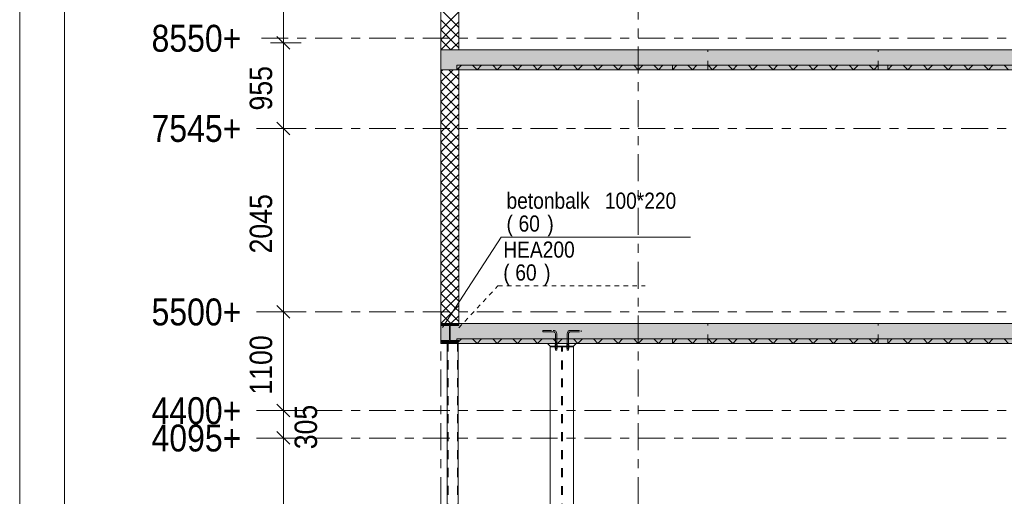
# Model space of a CAD drawing. Header units: millimetres. Extents: x -931 to -90, y -1411 to -817.
# Tile 3 of 63: x -931 to -822, y -1273 to -1220. Entities that reach past the tile are written whole.
import ezdxf

# ---------------------------------------------------------------- set-up
doc = ezdxf.new("R2010")
doc.units = ezdxf.units.MM
for name, pattern in [('XKITLINE00', [0]), ('XKITLINE01', [4, 1, -1, 1, -1]), ('XKITLINE02', [4, 2, -2]), ('XKITLINE03', [6, 3, -1, 1, -1]), ('XKITLINE04', [3, 0.5, -0.5, 0.5, -0.5, 0.5, -0.5])]:
    doc.linetypes.add(name, pattern=pattern)
for name, color, linetype, lineweight in [('Bout', 3, 'Continuous', 0), ('Grafisch object', 3, 'Continuous', 0), ('Offset', 4, 'Continuous', 0), ('Onderdeel', 2, 'Continuous', 0), ('Onderdeel label', 2, 'Continuous', 0), ('Stramien', 4, 'Continuous', 0), ('Tekening kader', 3, 'Continuous', 0)]:
    doc.layers.add(name, color=color, linetype=linetype, lineweight=lineweight)
doc.styles.add('ARIAL', font='arial.ttf')

msp = doc.modelspace()

# ---------------------------------------------------------------- hatches: boundary and pattern name
at = {"layer": 'Onderdeel'}
for points in [[(-883.43, -1225.78), (-884.43, -1225.78), (-884.43, -1223.58), (-883.43, -1223.58)], [(-712.42, -1225.78), (-883.43, -1225.78), (-883.43, -1223.58), (-712.42, -1223.58)], [(-858.63, -1225.78), (-882.63, -1225.78), (-882.63, -1225.28), (-858.63, -1225.28)], [(-834.63, -1225.78), (-858.63, -1225.78), (-858.63, -1225.28), (-834.63, -1225.28)], [(-810.63, -1225.78), (-834.63, -1225.78), (-834.63, -1225.28), (-810.63, -1225.28)], [(-883.43, -1256.28), (-884.43, -1256.28), (-884.43, -1254.08), (-883.43, -1254.08)], [(-883.46, -1254.28), (-884.43, -1254.28), (-884.43, -1254.18), (-882.43, -1254.18), (-882.43, -1254.28), (-883.4, -1254.28), (-883.4, -1255.98), (-882.43, -1255.98), (-882.43, -1256.08), (-884.43, -1256.08), (-884.43, -1255.98), (-883.46, -1255.98)], [(-712.94, -1256.28), (-883.43, -1256.28), (-883.43, -1254.08), (-712.94, -1254.08)], [(-858.63, -1256.28), (-882.63, -1256.28), (-882.63, -1255.78), (-858.63, -1255.78)], [(-834.63, -1256.28), (-858.63, -1256.28), (-858.63, -1255.78), (-834.63, -1255.78)], [(-810.63, -1256.28), (-834.63, -1256.28), (-834.63, -1255.78), (-810.63, -1255.78)]]:
    msp.add_hatch(color=256, dxfattribs=at).paths.add_polyline_path(points, flags=17)

# ---------------------------------------------------------------- linework, layer by layer
at = {"layer": 'Bout', "linetype": 'XKITLINE02', "lineweight": 0}
for p, q in [((-884.13, -1255.99), (-883.89, -1255.99)), ((-884.13, -1256.09), (-884.13, -1255.99)), ((-884.13, -1256.09), (-884.13, -1255.99)), ((-884.13, -1256.09), (-884.13, -1255.99)), ((-884.13, -1256.09), (-884.13, -1255.99)), ((-884.13, -1256.09), (-883.89, -1256.09)), ((-884.13, -1256.17), (-883.89, -1256.17)), ((-884.13, -1256.27), (-884.13, -1256.17)), ((-884.13, -1256.27), (-884.13, -1256.17)), ((-884.13, -1256.27), (-884.13, -1256.17)), ((-884.13, -1256.27), (-884.13, -1256.17)), ((-884.13, -1256.27), (-883.89, -1256.27)), ((-884.1, -1256.17), (-884.1, -1256.09)), ((-884.1, -1256.17), (-884.1, -1256.09)), ((-884.09, -1256.17), (-884.09, -1256.09)), ((-884.09, -1256.17), (-884.09, -1256.09)), ((-884.01, -1256.09), (-884.01, -1255.99)), ((-884.01, -1256.09), (-884.01, -1255.99)), ((-884.01, -1256.09), (-884.01, -1255.99)), ((-884.01, -1256.09), (-884.01, -1255.99)), ((-884.01, -1256.27), (-884.01, -1256.17)), ((-884.01, -1256.27), (-884.01, -1256.17)), ((-884.01, -1256.27), (-884.01, -1256.17)), ((-884.01, -1256.27), (-884.01, -1256.17)), ((-883.93, -1256.17), (-883.93, -1256.09)), ((-883.93, -1256.09), (-883.93, -1256.17)), ((-883.92, -1256.17), (-883.92, -1256.09)), ((-883.92, -1256.17), (-883.92, -1256.09)), ((-883.89, -1256.09), (-883.89, -1255.99)), ((-883.89, -1256.09), (-883.89, -1255.99)), ((-883.89, -1256.09), (-883.89, -1255.99)), ((-883.89, -1256.09), (-883.89, -1255.99)), ((-883.89, -1256.27), (-883.89, -1256.17)), ((-883.89, -1256.27), (-883.89, -1256.17)), ((-883.89, -1256.27), (-883.89, -1256.17)), ((-883.89, -1256.27), (-883.89, -1256.17)), ((-882.93, -1255.99), (-882.69, -1255.99)), ((-882.93, -1256.09), (-882.93, -1255.99)), ((-882.93, -1256.09), (-882.93, -1255.99)), ((-882.93, -1256.09), (-882.93, -1255.99)), ((-882.93, -1256.09), (-882.93, -1255.99)), ((-882.93, -1256.09), (-882.69, -1256.09)), ((-882.93, -1256.17), (-882.69, -1256.17)), ((-882.93, -1256.27), (-882.93, -1256.17)), ((-882.93, -1256.27), (-882.93, -1256.17)), ((-882.93, -1256.27), (-882.93, -1256.17)), ((-882.93, -1256.27), (-882.93, -1256.17)), ((-882.93, -1256.27), (-882.69, -1256.27)), ((-882.9, -1256.17), (-882.9, -1256.09)), ((-882.9, -1256.17), (-882.9, -1256.09)), ((-882.89, -1256.17), (-882.89, -1256.09)), ((-882.89, -1256.17), (-882.89, -1256.09)), ((-882.81, -1256.09), (-882.81, -1255.99)), ((-882.81, -1256.09), (-882.81, -1255.99)), ((-882.81, -1256.09), (-882.81, -1255.99)), ((-882.81, -1256.09), (-882.81, -1255.99)), ((-882.81, -1256.27), (-882.81, -1256.17)), ((-882.81, -1256.27), (-882.81, -1256.17)), ((-882.81, -1256.27), (-882.81, -1256.17)), ((-882.81, -1256.27), (-882.81, -1256.17)), ((-882.73, -1256.17), (-882.73, -1256.09)), ((-882.73, -1256.17), (-882.73, -1256.09)), ((-882.72, -1256.17), (-882.72, -1256.09)), ((-882.72, -1256.17), (-882.72, -1256.09)), ((-882.69, -1256.09), (-882.69, -1255.99)), ((-882.69, -1256.09), (-882.69, -1255.99)), ((-882.69, -1256.09), (-882.69, -1255.99)), ((-882.69, -1256.09), (-882.69, -1255.99)), ((-882.69, -1256.27), (-882.69, -1256.17)), ((-882.69, -1256.27), (-882.69, -1256.17)), ((-882.69, -1256.27), (-882.69, -1256.17)), ((-882.69, -1256.27), (-882.69, -1256.17))]:
    msp.add_line(p, q, dxfattribs=at)
at = {"layer": 'Grafisch object', "linetype": 'XKITLINE00', "lineweight": 0}
msp.add_line((-882.43, -1225.58), (-882.43, -1254.08), dxfattribs=at)
at = {"layer": 'Offset', "linetype": 'XKITLINE00', "lineweight": 0}
for p, q in [((-901.98, -1222.78), (-901.98, -1203.78)), ((-902.69, -1222.07), (-901.27, -1223.48)), ((-902.69, -1222.07), (-901.27, -1223.48)), ((-903.43, -1222.78), (-899.98, -1222.78)), ((-903.43, -1222.78), (-899.98, -1222.78)), ((-901.98, -1232.33), (-901.98, -1222.78)), ((-902.69, -1231.62), (-901.27, -1233.03)), ((-902.69, -1231.62), (-901.27, -1233.03)), ((-904.98, -1232.33), (-899.48, -1232.33)), ((-904.98, -1232.33), (-899.48, -1232.33)), ((-901.98, -1252.78), (-901.98, -1232.33)), ((-904.98, -1252.78), (-899.48, -1252.78)), ((-904.98, -1252.78), (-899.48, -1252.78)), ((-902.69, -1252.07), (-901.27, -1253.48)), ((-902.69, -1252.07), (-901.27, -1253.48)), ((-901.98, -1263.78), (-901.98, -1252.78)), ((-904.98, -1263.78), (-899.48, -1263.78)), ((-904.98, -1263.78), (-899.48, -1263.78)), ((-902.69, -1263.07), (-901.27, -1264.48)), ((-902.69, -1263.07), (-901.27, -1264.48)), ((-901.98, -1266.83), (-901.98, -1263.78)), ((-902.69, -1266.12), (-901.27, -1267.53)), ((-902.69, -1266.12), (-901.27, -1267.53)), ((-904.98, -1266.83), (-899.48, -1266.83)), ((-904.98, -1266.83), (-899.48, -1266.83)), ((-901.98, -1287.28), (-901.98, -1266.83))]:
    msp.add_line(p, q, dxfattribs=at)
at = {"layer": 'Offset'}
for p in [(-901.98, -1222.78), (-901.98, -1222.78), (-901.98, -1232.33), (-901.98, -1232.33), (-901.98, -1252.78), (-901.98, -1252.78), (-901.98, -1263.78), (-901.98, -1263.78), (-901.98, -1266.83), (-901.98, -1266.83)]:
    msp.add_point(p, dxfattribs=at)
at = {"layer": 'Onderdeel', "linetype": 'XKITLINE00', "lineweight": 0}
for p, q in [((-884.43, -1223.58), (-884.43, -1195.28)), ((-882.43, -1195.28), (-882.43, -1223.58)), ((-882.43, -1221.09), (-884.43, -1219.09)), ((-884.43, -1221.33), (-882.43, -1219.33)), ((-882.75, -1221.89), (-884.43, -1220.21)), ((-884.43, -1222.45), (-882.43, -1220.45)), ((-883.31, -1222.45), (-884.43, -1221.33)), ((-884.43, -1223.58), (-882.43, -1221.58)), ((-882.43, -1222.21), (-882.75, -1221.89)), ((-883.87, -1223.02), (-884.43, -1222.45)), ((-883.31, -1223.58), (-883.87, -1223.02)), ((-882.43, -1223.33), (-883.31, -1222.45)), ((-883.31, -1223.58), (-882.43, -1222.7)), ((-882.43, -1223.58), (-884.43, -1223.58)), ((-884.43, -1223.58), (-883.43, -1223.58)), ((-884.43, -1225.78), (-884.43, -1223.58)), ((-883.43, -1223.58), (-712.42, -1223.58)), ((-882.43, -1223.58), (-882.43, -1223.58)), ((-882.63, -1225.78), (-882.13, -1225.28)), ((-882.63, -1225.78), (-882.63, -1225.28)), ((-882.63, -1225.28), (-882.63, -1225.28)), ((-882.63, -1225.28), (-858.63, -1225.28)), ((-880.39, -1225.78), (-880.89, -1225.28)), ((-880.39, -1225.78), (-879.89, -1225.28)), ((-878.14, -1225.78), (-878.64, -1225.28)), ((-878.14, -1225.78), (-877.64, -1225.28)), ((-875.9, -1225.78), (-876.4, -1225.28)), ((-875.9, -1225.78), (-875.4, -1225.28)), ((-873.65, -1225.78), (-874.15, -1225.28)), ((-873.65, -1225.78), (-873.15, -1225.28)), ((-871.41, -1225.78), (-871.91, -1225.28)), ((-871.41, -1225.78), (-870.91, -1225.28)), ((-869.16, -1225.78), (-869.66, -1225.28)), ((-869.16, -1225.78), (-868.66, -1225.28)), ((-866.92, -1225.78), (-867.42, -1225.28)), ((-866.92, -1225.78), (-866.42, -1225.28)), ((-864.67, -1225.78), (-865.17, -1225.28)), ((-864.67, -1225.78), (-864.17, -1225.28)), ((-862.43, -1225.78), (-862.93, -1225.28)), ((-862.43, -1225.78), (-861.93, -1225.28)), ((-860.18, -1225.78), (-860.68, -1225.28)), ((-860.18, -1225.78), (-859.68, -1225.28)), ((-858.63, -1225.78), (-858.13, -1225.28)), ((-858.63, -1225.78), (-858.63, -1225.28)), ((-858.63, -1225.28), (-858.63, -1225.28)), ((-858.63, -1225.28), (-834.63, -1225.28)), ((-858.63, -1225.28), (-858.63, -1225.78)), ((-856.39, -1225.78), (-856.89, -1225.28)), ((-856.39, -1225.78), (-855.89, -1225.28)), ((-854.14, -1225.78), (-854.64, -1225.28)), ((-854.14, -1225.78), (-853.64, -1225.28)), ((-851.9, -1225.78), (-852.4, -1225.28)), ((-851.9, -1225.78), (-851.4, -1225.28)), ((-849.65, -1225.78), (-850.15, -1225.28)), ((-849.65, -1225.78), (-849.15, -1225.28)), ((-847.41, -1225.78), (-847.91, -1225.28)), ((-847.41, -1225.78), (-846.91, -1225.28)), ((-845.16, -1225.78), (-845.66, -1225.28)), ((-845.16, -1225.78), (-844.66, -1225.28)), ((-842.92, -1225.78), (-843.42, -1225.28)), ((-842.92, -1225.78), (-842.42, -1225.28)), ((-840.67, -1225.78), (-841.17, -1225.28)), ((-840.67, -1225.78), (-840.17, -1225.28)), ((-838.43, -1225.78), (-838.93, -1225.28)), ((-838.43, -1225.78), (-837.93, -1225.28)), ((-836.18, -1225.78), (-836.68, -1225.28)), ((-836.18, -1225.78), (-835.68, -1225.28)), ((-834.63, -1225.78), (-834.13, -1225.28)), ((-834.63, -1225.28), (-834.63, -1225.78)), ((-834.63, -1225.78), (-834.63, -1225.28)), ((-834.63, -1225.28), (-834.63, -1225.28)), ((-834.63, -1225.28), (-810.63, -1225.28)), ((-832.39, -1225.78), (-832.89, -1225.28)), ((-832.39, -1225.78), (-831.89, -1225.28)), ((-830.14, -1225.78), (-830.64, -1225.28)), ((-830.14, -1225.78), (-829.64, -1225.28)), ((-827.9, -1225.78), (-828.4, -1225.28)), ((-827.9, -1225.78), (-827.4, -1225.28)), ((-825.65, -1225.78), (-826.15, -1225.28)), ((-825.65, -1225.78), (-825.15, -1225.28)), ((-823.41, -1225.78), (-823.91, -1225.28)), ((-823.41, -1225.78), (-822.91, -1225.28)), ((-821.16, -1225.78), (-821.66, -1225.28)), ((-884.43, -1227.14), (-883.07, -1225.78)), ((-884.43, -1226.01), (-884.2, -1225.78)), ((-884.43, -1254.08), (-884.43, -1225.78)), ((-884.43, -1225.78), (-884.43, -1225.78)), ((-884.43, -1225.78), (-882.43, -1225.78)), ((-883.43, -1225.78), (-884.43, -1225.78)), ((-882.43, -1228.01), (-884.43, -1226.01)), ((-884.43, -1228.26), (-882.43, -1226.26)), ((-882.43, -1226.89), (-883.55, -1225.78)), ((-883.43, -1225.78), (-712.42, -1225.78)), ((-858.63, -1225.78), (-882.63, -1225.78)), ((-882.43, -1225.78), (-882.43, -1254.08)), ((-858.63, -1225.78), (-834.63, -1225.78)), ((-858.63, -1225.78), (-858.63, -1225.78)), ((-810.63, -1225.78), (-834.63, -1225.78)), ((-882.43, -1229.14), (-884.43, -1227.14)), ((-884.43, -1229.38), (-882.43, -1227.38)), ((-882.43, -1230.26), (-884.43, -1228.26)), ((-884.43, -1230.5), (-882.43, -1228.5)), ((-882.43, -1231.38), (-884.43, -1229.38)), ((-884.43, -1231.63), (-882.43, -1229.63)), ((-882.43, -1232.5), (-884.43, -1230.5)), ((-884.43, -1232.75), (-882.43, -1230.75)), ((-882.43, -1233.63), (-884.43, -1231.63)), ((-884.43, -1233.87), (-882.43, -1231.87)), ((-882.43, -1234.75), (-884.43, -1232.75)), ((-884.43, -1234.99), (-882.43, -1232.99)), ((-882.43, -1235.87), (-884.43, -1233.87)), ((-884.43, -1236.12), (-882.43, -1234.12)), ((-882.43, -1236.99), (-884.43, -1234.99)), ((-884.43, -1237.24), (-882.43, -1235.24)), ((-882.43, -1238.12), (-884.43, -1236.12)), ((-884.43, -1238.36), (-882.43, -1236.36)), ((-882.43, -1239.24), (-884.43, -1237.24)), ((-884.43, -1239.48), (-882.43, -1237.48)), ((-882.43, -1240.36), (-884.43, -1238.36)), ((-884.43, -1240.61), (-882.43, -1238.61)), ((-882.43, -1241.48), (-884.43, -1239.48)), ((-884.43, -1241.73), (-882.43, -1239.73)), ((-882.43, -1242.61), (-884.43, -1240.61)), ((-884.43, -1242.85), (-882.43, -1240.85)), ((-882.43, -1243.73), (-884.43, -1241.73)), ((-884.43, -1243.97), (-882.43, -1241.97)), ((-882.43, -1244.85), (-884.43, -1242.85)), ((-884.43, -1245.1), (-882.43, -1243.1)), ((-882.43, -1245.97), (-884.43, -1243.97)), ((-884.43, -1246.22), (-882.43, -1244.22)), ((-882.43, -1247.1), (-884.43, -1245.1)), ((-884.43, -1247.34), (-882.43, -1245.34)), ((-882.43, -1248.22), (-884.43, -1246.22)), ((-884.43, -1248.46), (-882.43, -1246.46)), ((-882.43, -1249.34), (-884.43, -1247.34)), ((-884.43, -1249.59), (-882.43, -1247.59)), ((-882.43, -1250.46), (-884.43, -1248.46)), ((-884.43, -1250.71), (-882.43, -1248.71)), ((-882.43, -1251.59), (-884.43, -1249.59)), ((-884.43, -1251.83), (-882.43, -1249.83)), ((-882.75, -1252.39), (-884.43, -1250.71)), ((-884.43, -1252.95), (-882.43, -1250.95)), ((-883.31, -1252.95), (-884.43, -1251.83)), ((-884.43, -1254.08), (-882.43, -1252.08)), ((-883.87, -1253.52), (-884.43, -1252.95)), ((-882.43, -1253.83), (-883.31, -1252.95)), ((-882.43, -1252.71), (-882.75, -1252.39)), ((-882.43, -1254.08), (-884.43, -1254.08)), ((-884.43, -1254.08), (-883.43, -1254.08)), ((-884.43, -1256.28), (-884.43, -1254.08)), ((-884.43, -1254.28), (-884.43, -1254.18)), ((-884.43, -1254.18), (-882.43, -1254.18)), ((-883.31, -1254.08), (-883.87, -1253.52)), ((-883.43, -1254.08), (-712.94, -1254.08)), ((-883.31, -1254.08), (-882.43, -1253.2)), ((-882.43, -1254.08), (-882.43, -1254.08)), ((-882.43, -1254.18), (-882.43, -1254.28)), ((-884.43, -1254.28), (-883.46, -1254.28)), ((-883.46, -1255.98), (-883.46, -1254.28)), ((-883.4, -1254.28), (-882.43, -1254.28)), ((-883.4, -1254.28), (-883.4, -1255.98)), ((-884.43, -1256.08), (-884.43, -1255.98)), ((-884.43, -1255.98), (-883.46, -1255.98)), ((-884.43, -1256.08), (-882.43, -1256.08)), ((-883.43, -1256.28), (-884.43, -1256.28)), ((-883.71, -1256.28), (-883.71, -1302.83)), ((-883.43, -1256.09), (-883.43, -1256.09)), ((-883.43, -1256.17), (-883.43, -1256.17)), ((-883.43, -1256.28), (-712.94, -1256.28)), ((-883.4, -1255.98), (-882.43, -1255.98)), ((-882.63, -1256.28), (-882.13, -1255.78)), ((-882.63, -1256.28), (-882.63, -1255.78)), ((-882.63, -1255.78), (-882.63, -1255.78)), ((-882.63, -1255.78), (-858.63, -1255.78)), ((-858.63, -1256.28), (-882.63, -1256.28)), ((-882.51, -1256.28), (-882.51, -1302.83)), ((-882.43, -1255.98), (-882.43, -1256.08)), ((-880.39, -1256.28), (-880.89, -1255.78)), ((-880.39, -1256.28), (-879.89, -1255.78)), ((-878.14, -1256.28), (-878.64, -1255.78)), ((-878.14, -1256.28), (-877.64, -1255.78)), ((-875.9, -1256.28), (-876.4, -1255.78)), ((-875.9, -1256.28), (-875.4, -1255.78)), ((-873.65, -1256.28), (-874.15, -1255.78)), ((-873.65, -1256.28), (-873.15, -1255.78)), ((-872.23, -1256.58), (-872.53, -1256.28)), ((-871.41, -1256.28), (-871.91, -1255.78)), ((-871.41, -1256.28), (-870.91, -1255.78)), ((-869.16, -1256.28), (-869.66, -1255.78)), ((-869.63, -1256.58), (-869.33, -1256.28)), ((-869.16, -1256.28), (-868.66, -1255.78)), ((-866.92, -1256.28), (-867.42, -1255.78)), ((-866.92, -1256.28), (-866.42, -1255.78)), ((-864.67, -1256.28), (-865.17, -1255.78)), ((-864.67, -1256.28), (-864.17, -1255.78)), ((-862.43, -1256.28), (-862.93, -1255.78)), ((-862.43, -1256.28), (-861.93, -1255.78)), ((-860.18, -1256.28), (-860.68, -1255.78)), ((-860.18, -1256.28), (-859.68, -1255.78)), ((-858.63, -1256.28), (-858.13, -1255.78)), ((-858.63, -1255.78), (-858.63, -1256.28)), ((-858.63, -1256.28), (-858.63, -1255.78)), ((-858.63, -1255.78), (-858.63, -1255.78)), ((-858.63, -1255.78), (-834.63, -1255.78)), ((-858.63, -1256.28), (-858.63, -1256.28)), ((-858.63, -1256.28), (-834.63, -1256.28)), ((-856.39, -1256.28), (-856.89, -1255.78)), ((-856.39, -1256.28), (-855.89, -1255.78)), ((-854.14, -1256.28), (-854.64, -1255.78)), ((-854.14, -1256.28), (-853.64, -1255.78)), ((-851.9, -1256.28), (-852.4, -1255.78)), ((-851.9, -1256.28), (-851.4, -1255.78)), ((-849.65, -1256.28), (-850.15, -1255.78)), ((-849.65, -1256.28), (-849.15, -1255.78)), ((-847.41, -1256.28), (-847.91, -1255.78)), ((-847.41, -1256.28), (-846.91, -1255.78)), ((-845.16, -1256.28), (-845.66, -1255.78)), ((-845.16, -1256.28), (-844.66, -1255.78)), ((-842.92, -1256.28), (-843.42, -1255.78)), ((-842.92, -1256.28), (-842.42, -1255.78)), ((-840.67, -1256.28), (-841.17, -1255.78)), ((-840.67, -1256.28), (-840.17, -1255.78)), ((-838.43, -1256.28), (-838.93, -1255.78)), ((-838.43, -1256.28), (-837.93, -1255.78)), ((-836.18, -1256.28), (-836.68, -1255.78)), ((-836.18, -1256.28), (-835.68, -1255.78)), ((-834.63, -1256.28), (-834.13, -1255.78)), ((-834.63, -1256.28), (-834.63, -1255.78)), ((-834.63, -1255.78), (-834.63, -1255.78)), ((-834.63, -1255.78), (-810.63, -1255.78)), ((-834.63, -1255.78), (-834.63, -1256.28)), ((-810.63, -1256.28), (-834.63, -1256.28)), ((-832.39, -1256.28), (-832.89, -1255.78)), ((-832.39, -1256.28), (-831.89, -1255.78)), ((-830.14, -1256.28), (-830.64, -1255.78)), ((-830.14, -1256.28), (-829.64, -1255.78)), ((-827.9, -1256.28), (-828.4, -1255.78)), ((-827.9, -1256.28), (-827.4, -1255.78)), ((-825.65, -1256.28), (-826.15, -1255.78)), ((-825.65, -1256.28), (-825.15, -1255.78)), ((-823.41, -1256.28), (-823.91, -1255.78)), ((-823.41, -1256.28), (-822.91, -1255.78)), ((-821.16, -1256.28), (-821.66, -1255.78)), ((-872.23, -1256.58), (-872.23, -1256.68)), ((-872.23, -1256.58), (-869.63, -1256.58)), ((-872.23, -1256.58), (-872.23, -1256.58)), ((-869.63, -1256.58), (-872.23, -1256.58)), ((-872.23, -1303.18), (-872.23, -1256.68)), ((-872.23, -1256.68), (-869.63, -1256.68)), ((-869.63, -1256.68), (-869.63, -1256.58)), ((-869.63, -1256.58), (-869.63, -1256.58)), ((-869.63, -1303.18), (-869.63, -1256.68))]:
    msp.add_line(p, q, dxfattribs=at)
at = {"layer": 'Onderdeel', "linetype": 'XKITLINE01', "lineweight": 0}
for p, q in [((-854.69, -1225.78), (-854.69, -1223.58)), ((-854.69, -1225.78), (-854.69, -1223.58)), ((-835.69, -1225.78), (-835.69, -1223.58)), ((-835.69, -1225.78), (-835.69, -1223.58)), ((-854.69, -1225.78), (-854.69, -1225.28)), ((-854.69, -1225.78), (-854.69, -1225.28)), ((-835.69, -1225.78), (-835.69, -1225.28)), ((-835.69, -1225.78), (-835.69, -1225.28)), ((-884.43, -1254.18), (-884.43, -1254.18)), ((-854.68, -1256.28), (-854.68, -1254.08)), ((-854.68, -1256.28), (-854.68, -1254.08)), ((-835.68, -1256.28), (-835.68, -1254.08)), ((-835.68, -1256.28), (-835.68, -1254.08)), ((-884.43, -1254.28), (-884.43, -1254.28)), ((-883.46, -1254.28), (-883.46, -1254.28)), ((-883.4, -1254.28), (-883.4, -1254.28)), ((-882.43, -1254.28), (-882.43, -1254.28)), ((-873.08, -1254.83), (-871.9, -1254.83)), ((-873.08, -1254.99), (-873.08, -1254.83)), ((-873.08, -1254.99), (-873.08, -1254.83)), ((-873.08, -1254.83), (-871.9, -1254.83)), ((-873.08, -1254.99), (-873.08, -1254.83)), ((-873.08, -1254.99), (-873.08, -1254.83)), ((-873.08, -1254.99), (-871.9, -1254.99)), ((-871.9, -1254.99), (-873.08, -1254.99)), ((-871.9, -1254.83), (-871.75, -1254.86)), ((-871.9, -1254.83), (-871.75, -1254.86)), ((-871.9, -1254.99), (-871.81, -1255.01)), ((-871.9, -1254.99), (-871.81, -1255.01)), ((-871.81, -1255.01), (-871.73, -1255.06)), ((-871.81, -1255.01), (-871.73, -1255.06)), ((-871.81, -1255.01), (-871.73, -1255.06)), ((-871.81, -1255.01), (-871.73, -1255.06)), ((-871.75, -1254.86), (-871.62, -1254.94)), ((-871.75, -1254.86), (-871.62, -1254.94)), ((-871.75, -1254.86), (-871.62, -1254.94)), ((-871.75, -1254.86), (-871.62, -1254.94)), ((-871.68, -1255.14), (-871.73, -1255.06)), ((-871.68, -1255.14), (-871.73, -1255.06)), ((-871.68, -1255.14), (-871.73, -1255.06)), ((-871.68, -1255.14), (-871.73, -1255.06)), ((-871.66, -1255.23), (-871.68, -1255.14)), ((-871.66, -1255.23), (-871.68, -1255.14)), ((-871.66, -1255.23), (-871.68, -1255.14)), ((-871.66, -1255.23), (-871.68, -1255.14)), ((-871.66, -1255.23), (-871.66, -1257.03)), ((-871.66, -1257.03), (-871.66, -1255.23)), ((-871.66, -1255.23), (-871.66, -1257.03)), ((-871.66, -1255.23), (-871.66, -1257.03)), ((-871.53, -1255.07), (-871.62, -1254.94)), ((-871.53, -1255.07), (-871.62, -1254.94)), ((-871.53, -1255.07), (-871.62, -1254.94)), ((-871.53, -1255.07), (-871.62, -1254.94)), ((-871.5, -1255.23), (-871.53, -1255.07)), ((-871.5, -1255.23), (-871.53, -1255.07)), ((-871.5, -1255.23), (-871.53, -1255.07)), ((-871.5, -1255.23), (-871.53, -1255.07)), ((-871.5, -1255.23), (-871.5, -1257.03)), ((-871.5, -1255.23), (-871.5, -1257.03)), ((-871.5, -1255.23), (-871.5, -1257.03)), ((-871.5, -1257.03), (-871.5, -1255.23)), ((-870.36, -1255.23), (-870.33, -1255.07)), ((-870.36, -1255.23), (-870.33, -1255.07)), ((-870.36, -1255.23), (-870.33, -1255.07)), ((-870.36, -1255.23), (-870.33, -1255.07)), ((-870.36, -1255.23), (-870.36, -1257.03)), ((-870.36, -1255.23), (-870.36, -1257.03)), ((-870.36, -1255.23), (-870.36, -1257.03)), ((-870.36, -1257.03), (-870.36, -1255.23)), ((-870.33, -1255.07), (-870.25, -1254.94)), ((-870.33, -1255.07), (-870.25, -1254.94)), ((-870.33, -1255.07), (-870.25, -1254.94)), ((-870.33, -1255.07), (-870.25, -1254.94)), ((-870.25, -1254.94), (-870.12, -1254.86)), ((-870.25, -1254.94), (-870.12, -1254.86)), ((-870.25, -1254.94), (-870.12, -1254.86)), ((-870.25, -1254.94), (-870.12, -1254.86)), ((-870.2, -1255.23), (-870.19, -1255.14)), ((-870.2, -1255.23), (-870.19, -1255.14)), ((-870.2, -1255.23), (-870.19, -1255.14)), ((-870.2, -1255.23), (-870.19, -1255.14)), ((-870.2, -1255.23), (-870.2, -1257.03)), ((-870.2, -1257.03), (-870.2, -1255.23)), ((-870.2, -1255.23), (-870.2, -1257.03)), ((-870.2, -1255.23), (-870.2, -1257.03)), ((-870.19, -1255.14), (-870.13, -1255.06)), ((-870.19, -1255.14), (-870.13, -1255.06)), ((-870.19, -1255.14), (-870.13, -1255.06)), ((-870.19, -1255.14), (-870.13, -1255.06)), ((-870.13, -1255.06), (-870.06, -1255.01)), ((-870.13, -1255.06), (-870.06, -1255.01)), ((-870.13, -1255.06), (-870.06, -1255.01)), ((-870.13, -1255.06), (-870.06, -1255.01)), ((-870.12, -1254.86), (-869.96, -1254.83)), ((-870.12, -1254.86), (-869.96, -1254.83)), ((-870.06, -1255.01), (-869.96, -1254.99)), ((-870.06, -1255.01), (-869.96, -1254.99)), ((-869.96, -1254.83), (-868.78, -1254.83)), ((-869.96, -1254.83), (-868.78, -1254.83)), ((-869.96, -1254.99), (-868.78, -1254.99)), ((-869.96, -1254.99), (-868.78, -1254.99)), ((-868.78, -1254.99), (-868.78, -1254.83)), ((-868.78, -1254.99), (-868.78, -1254.83)), ((-868.78, -1254.99), (-868.78, -1254.83)), ((-868.78, -1254.99), (-868.78, -1254.83)), ((-884.43, -1255.98), (-884.43, -1255.98)), ((-884.43, -1256.08), (-884.43, -1256.08)), ((-884.31, -1256.17), (-884.31, -1256.09)), ((-884.31, -1256.17), (-884.31, -1256.09)), ((-884.31, -1256.09), (-883.43, -1256.09)), ((-884.31, -1256.09), (-882.51, -1256.09)), ((-884.31, -1256.17), (-884.31, -1256.09)), ((-884.31, -1256.09), (-884.31, -1256.17)), ((-884.31, -1256.17), (-883.43, -1256.17)), ((-882.51, -1256.17), (-884.31, -1256.17)), ((-883.71, -1303.18), (-883.71, -1256.17)), ((-883.71, -1303.18), (-883.71, -1256.17)), ((-883.71, -1256.17), (-883.71, -1256.17)), ((-882.51, -1256.17), (-883.71, -1256.17)), ((-883.71, -1256.17), (-883.71, -1256.28)), ((-883.71, -1303.18), (-883.71, -1256.17)), ((-883.71, -1256.17), (-883.71, -1256.17)), ((-882.51, -1256.17), (-883.71, -1256.17)), ((-883.63, -1303.18), (-883.63, -1256.17)), ((-883.63, -1256.17), (-883.63, -1303.18)), ((-883.63, -1256.17), (-883.63, -1303.18)), ((-883.63, -1303.18), (-883.63, -1256.17)), ((-883.43, -1256.09), (-882.51, -1256.09)), ((-883.43, -1256.17), (-882.51, -1256.17)), ((-883.4, -1255.98), (-883.4, -1255.98)), ((-882.59, -1303.18), (-882.59, -1256.17)), ((-882.59, -1303.18), (-882.59, -1256.17)), ((-882.59, -1256.17), (-882.59, -1303.18)), ((-882.59, -1256.17), (-882.59, -1303.18)), ((-882.51, -1256.09), (-882.51, -1256.17)), ((-882.51, -1256.17), (-882.51, -1256.09)), ((-882.51, -1256.09), (-882.51, -1256.09)), ((-882.51, -1256.09), (-882.51, -1256.17)), ((-882.51, -1256.17), (-882.51, -1256.09)), ((-882.51, -1256.09), (-882.51, -1256.09)), ((-882.51, -1303.18), (-882.51, -1256.17)), ((-882.51, -1303.18), (-882.51, -1256.17)), ((-882.51, -1303.18), (-882.51, -1256.17)), ((-882.51, -1256.17), (-882.51, -1256.28)), ((-882.51, -1256.17), (-882.51, -1256.17)), ((-882.51, -1256.17), (-882.51, -1256.17)), ((-882.43, -1256.08), (-882.43, -1256.08)), ((-872.53, -1256.28), (-872.23, -1256.58)), ((-869.33, -1256.28), (-872.53, -1256.28)), ((-871.7, -1256.55), (-871.7, -1256.41)), ((-871.46, -1256.41), (-871.7, -1256.41)), ((-871.7, -1256.41), (-871.7, -1256.55)), ((-871.7, -1256.55), (-871.7, -1256.41)), ((-871.7, -1256.41), (-871.46, -1256.41)), ((-871.7, -1256.55), (-871.7, -1256.41)), ((-871.46, -1256.55), (-871.46, -1256.41)), ((-871.46, -1256.55), (-871.46, -1256.41)), ((-871.46, -1256.55), (-871.46, -1256.41)), ((-871.46, -1256.41), (-871.46, -1256.55)), ((-870.4, -1256.55), (-870.4, -1256.41)), ((-870.4, -1256.41), (-870.16, -1256.41)), ((-870.4, -1256.55), (-870.4, -1256.41)), ((-870.4, -1256.55), (-870.4, -1256.41)), ((-870.16, -1256.41), (-870.4, -1256.41)), ((-870.4, -1256.41), (-870.4, -1256.55)), ((-870.16, -1256.55), (-870.16, -1256.41)), ((-870.16, -1256.41), (-870.16, -1256.55)), ((-870.16, -1256.55), (-870.16, -1256.41)), ((-870.16, -1256.55), (-870.16, -1256.41)), ((-869.33, -1256.28), (-869.63, -1256.58)), ((-869.33, -1256.28), (-869.33, -1256.28)), ((-854.68, -1256.28), (-854.68, -1255.78)), ((-854.68, -1256.28), (-854.68, -1255.78)), ((-835.68, -1256.28), (-835.68, -1255.78)), ((-835.68, -1256.28), (-835.68, -1255.78)), ((-872.23, -1256.68), (-872.23, -1256.58)), ((-872.23, -1303.18), (-872.23, -1256.68)), ((-872.23, -1303.18), (-872.23, -1256.68)), ((-872.23, -1303.18), (-872.23, -1256.68)), ((-872.23, -1256.68), (-869.63, -1256.68)), ((-871.73, -1256.58), (-871.73, -1256.55)), ((-871.43, -1256.55), (-871.73, -1256.55)), ((-871.73, -1256.55), (-871.73, -1256.58)), ((-871.73, -1256.58), (-871.73, -1256.55)), ((-871.73, -1256.55), (-871.43, -1256.55)), ((-871.73, -1256.58), (-871.73, -1256.55)), ((-871.73, -1256.58), (-871.43, -1256.58)), ((-871.73, -1256.58), (-871.43, -1256.58)), ((-871.73, -1256.71), (-871.73, -1256.68)), ((-871.43, -1256.68), (-871.73, -1256.68)), ((-871.73, -1256.68), (-871.73, -1256.71)), ((-871.73, -1256.71), (-871.73, -1256.68)), ((-871.73, -1256.68), (-871.43, -1256.68)), ((-871.73, -1256.71), (-871.73, -1256.68)), ((-871.73, -1256.71), (-871.43, -1256.71)), ((-871.73, -1256.71), (-871.43, -1256.71)), ((-871.7, -1256.55), (-871.46, -1256.55)), ((-871.7, -1256.55), (-871.46, -1256.55)), ((-871.7, -1256.84), (-871.7, -1256.71)), ((-871.46, -1256.71), (-871.7, -1256.71)), ((-871.7, -1256.71), (-871.7, -1256.84)), ((-871.7, -1256.84), (-871.7, -1256.71)), ((-871.7, -1256.71), (-871.46, -1256.71)), ((-871.7, -1256.84), (-871.7, -1256.71)), ((-871.7, -1256.84), (-871.46, -1256.84)), ((-871.7, -1256.84), (-871.46, -1256.84)), ((-871.66, -1257.03), (-871.5, -1257.03)), ((-871.66, -1257.03), (-871.5, -1257.03)), ((-871.46, -1256.84), (-871.46, -1256.71)), ((-871.46, -1256.84), (-871.46, -1256.71)), ((-871.46, -1256.84), (-871.46, -1256.71)), ((-871.46, -1256.71), (-871.46, -1256.84)), ((-871.43, -1256.58), (-871.43, -1256.55)), ((-871.43, -1256.58), (-871.43, -1256.55)), ((-871.43, -1256.58), (-871.43, -1256.55)), ((-871.43, -1256.55), (-871.43, -1256.58)), ((-871.43, -1256.71), (-871.43, -1256.68)), ((-871.43, -1256.71), (-871.43, -1256.68)), ((-871.43, -1256.71), (-871.43, -1256.68)), ((-871.43, -1256.68), (-871.43, -1256.71)), ((-870.98, -1303.18), (-870.98, -1256.68)), ((-870.98, -1303.18), (-870.98, -1256.68)), ((-870.88, -1303.18), (-870.88, -1256.68)), ((-870.88, -1303.18), (-870.88, -1256.68)), ((-870.43, -1256.58), (-870.43, -1256.55)), ((-870.43, -1256.55), (-870.13, -1256.55)), ((-870.43, -1256.58), (-870.43, -1256.55)), ((-870.43, -1256.58), (-870.43, -1256.55)), ((-870.13, -1256.55), (-870.43, -1256.55)), ((-870.43, -1256.55), (-870.43, -1256.58)), ((-870.43, -1256.58), (-870.13, -1256.58)), ((-870.43, -1256.58), (-870.13, -1256.58)), ((-870.43, -1256.71), (-870.43, -1256.68)), ((-870.43, -1256.68), (-870.13, -1256.68)), ((-870.43, -1256.71), (-870.43, -1256.68)), ((-870.43, -1256.71), (-870.43, -1256.68)), ((-870.13, -1256.68), (-870.43, -1256.68)), ((-870.43, -1256.68), (-870.43, -1256.71)), ((-870.43, -1256.71), (-870.13, -1256.71)), ((-870.43, -1256.71), (-870.13, -1256.71)), ((-870.4, -1256.55), (-870.16, -1256.55)), ((-870.4, -1256.55), (-870.16, -1256.55)), ((-870.4, -1256.84), (-870.4, -1256.71)), ((-870.4, -1256.71), (-870.16, -1256.71)), ((-870.4, -1256.84), (-870.4, -1256.71)), ((-870.4, -1256.84), (-870.4, -1256.71)), ((-870.16, -1256.71), (-870.4, -1256.71)), ((-870.4, -1256.71), (-870.4, -1256.84)), ((-870.4, -1256.84), (-870.16, -1256.84)), ((-870.4, -1256.84), (-870.16, -1256.84)), ((-870.36, -1257.03), (-870.2, -1257.03)), ((-870.36, -1257.03), (-870.2, -1257.03)), ((-870.16, -1256.84), (-870.16, -1256.71)), ((-870.16, -1256.71), (-870.16, -1256.84)), ((-870.16, -1256.84), (-870.16, -1256.71)), ((-870.16, -1256.84), (-870.16, -1256.71)), ((-870.13, -1256.58), (-870.13, -1256.55)), ((-870.13, -1256.55), (-870.13, -1256.58)), ((-870.13, -1256.58), (-870.13, -1256.55)), ((-870.13, -1256.58), (-870.13, -1256.55)), ((-870.13, -1256.71), (-870.13, -1256.68)), ((-870.13, -1256.68), (-870.13, -1256.71)), ((-870.13, -1256.71), (-870.13, -1256.68)), ((-870.13, -1256.71), (-870.13, -1256.68)), ((-869.63, -1256.58), (-869.63, -1256.68)), ((-869.63, -1303.18), (-869.63, -1256.68)), ((-869.63, -1256.68), (-869.63, -1256.68)), ((-869.63, -1303.18), (-869.63, -1256.68)), ((-869.63, -1256.68), (-869.63, -1256.68)), ((-869.63, -1256.68), (-869.63, -1256.68)), ((-869.63, -1256.68), (-869.63, -1303.18))]:
    msp.add_line(p, q, dxfattribs=at)
at = {"layer": 'Onderdeel label', "linetype": 'XKITLINE00', "lineweight": 0}
for p, q in [((-884.23, -1254.52), (-877.71, -1244.43)), ((-877.71, -1244.43), (-856.62, -1244.43))]:
    msp.add_line(p, q, dxfattribs=at)
at = {"layer": 'Onderdeel label', "linetype": 'XKITLINE04', "lineweight": 0}
for p, q in [((-882.44, -1254.56), (-878.07, -1249.88)), ((-878.07, -1249.88), (-861.64, -1249.88))]:
    msp.add_line(p, q, dxfattribs=at)
at = {"layer": 'Stramien', "linetype": 'XKITLINE03', "lineweight": 0}
for p, q in [((-884.43, -1364.19), (-884.43, -1157.78)), ((-862.43, -1364.19), (-862.43, -1157.78)), ((-904.43, -1222.28), (-469.43, -1222.28)), ((-904.43, -1232.33), (-469.43, -1232.33)), ((-904.43, -1252.78), (-469.43, -1252.78)), ((-904.43, -1263.78), (-469.43, -1263.78)), ((-904.43, -1266.83), (-469.43, -1266.83))]:
    msp.add_line(p, q, dxfattribs=at)
at = {"layer": 'Tekening kader', "linetype": 'XKITLINE00', "lineweight": 0}
for p, q in [((-931.36, -816.71), (-931.36, -1410.71)), ((-926.36, -821.71), (-926.36, -1405.71))]:
    msp.add_line(p, q, dxfattribs=at)

# ---------------------------------------------------------------- texts
at = {"layer": 'Offset', "style": 'ARIAL', "width": 0.85}
for s, p in [('955', (-903.23, -1230.33)), ('2045', (-903.23, -1246.26)), ('1100', (-903.23, -1261.99)), ('305', (-898.23, -1268.08))]:
    msp.add_text(s, height=2.5, rotation=90.0002, dxfattribs=at).set_placement(p)
at = {"layer": 'Onderdeel label', "style": 'ARIAL', "width": 0.85}
for s, p in [('betonbalk', (-877.11, -1241.28)), ('100*220', (-866.16, -1241.28)), ('(', (-877.11, -1243.83)), ('60', (-875.77, -1243.83)), (')', (-872.56, -1243.83)), ('HEA200', (-877.47, -1246.73)), ('(', (-877.47, -1249.28)), ('60', (-876.13, -1249.28)), (')', (-872.92, -1249.28))]:
    msp.add_text(s, height=1.8, dxfattribs=at).set_placement(p)
at = {"layer": 'Stramien', "style": 'ARIAL', "width": 0.85}
for s, p in [('8550+', (-916.67, -1223.78)), ('7545+', (-916.67, -1233.83)), ('5500+', (-916.67, -1254.28)), ('4400+', (-916.67, -1265.28)), ('4095+', (-916.67, -1268.33))]:
    msp.add_text(s, height=3, dxfattribs=at).set_placement(p)

doc.saveas('drawing.dxf')
